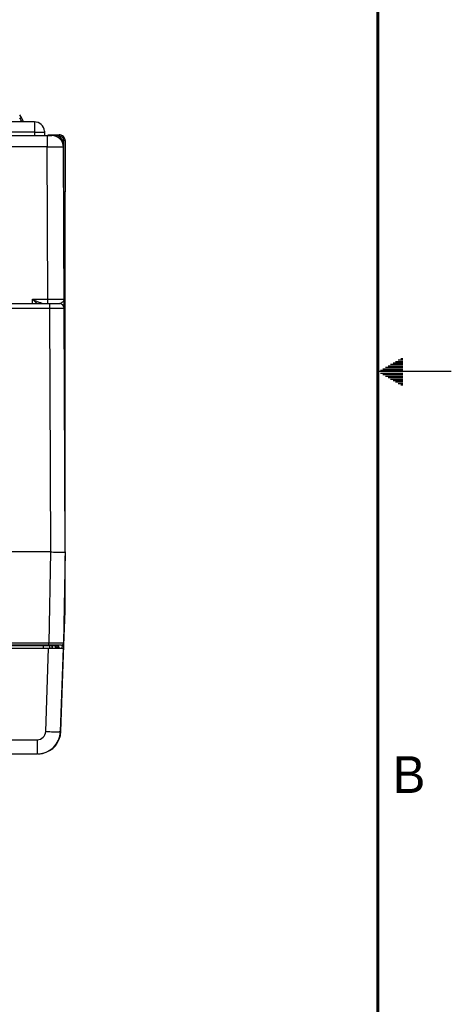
# Model space of a CAD drawing. Header units: inches. Extents: x 0 to 34, y 0 to 22.
# Tile 110 of 111: x 31.1 to 34, y 6.7 to 13.4. Entities that reach past the tile are written whole.
import ezdxf

# ---------------------------------------------------------------- set-up
doc = ezdxf.new("R2010")
doc.units = ezdxf.units.IN
doc.header["$LTSCALE"] = 1.87
doc.header["$MEASUREMENT"] = 0
doc.layers.get('0').update_dxf_attribs({"linetype": 'CONTINUOUS'})
doc.layers.add('02___PRT_ALL_AXES', color=7, linetype='CONTINUOUS')
doc.styles.add('TEXTSTYLE_2', font='txt')

msp = doc.modelspace()

# ---------------------------------------------------------------- linework, layer by layer
at = {"color": 3, "linetype": 'CONTINUOUS'}
for p, q in [((31.1634, 12.6989), (31.1634, 12.6061)), ((31.1634, 12.6289), (31.2331, 12.6289)), ((31.2331, 12.6358), (31.2331, 12.6289)), ((31.2334, 12.6289), (31.2334, 12.6061))]:
    msp.add_line(p, q, dxfattribs=at)
at = {"color": 7, "linetype": 'CONTINUOUS'}
for p, q in [((28.4371, 12.6061), (31.2821, 12.6061)), ((31.2506, 12.6061), (31.2506, 12.5287)), ((31.2567, 12.6061), (31.2567, 12.6105)), ((31.2567, 12.6105), (31.3332, 12.6105)), ((31.3277, 12.6007), (31.3332, 12.6007)), ((31.3332, 12.6105), (31.3332, 12.6007)), ((31.2506, 12.5287), (28.3227, 12.5287)), ((31.2552, 11.4919), (31.2506, 12.5287)), ((31.3565, 12.5529), (31.3579, 12.5529)), ((31.3579, 12.5484), (31.3579, 12.5529)), ((31.3729, 9.7734), (31.3609, 12.5277)), ((31.3627, 12.5711), (31.3627, 12.2231)), ((31.3725, 12.5711), (31.3627, 12.5711)), ((31.3725, 12.5711), (31.3725, 12.224)), ((31.3627, 12.2231), (31.3726, 12.224)), ((31.3629, 12.0716), (31.3629, 12.2231)), ((31.3724, 9.8763), (31.3724, 12.224)), ((27.9411, 11.4624), (31.3357, 11.4624)), ((31.1499, 11.4624), (31.1504, 11.4919)), ((31.1504, 11.4919), (31.2552, 11.4919)), ((31.2552, 11.4624), (31.2552, 11.4919)), ((31.2657, 11.4624), (31.2657, 11.4329)), ((28.0111, 11.4329), (31.2657, 11.4329)), ((31.2657, 11.4329), (31.2729, 9.7734)), ((31.2729, 9.7734), (28.0039, 9.7734)), ((31.2729, 9.7734), (31.2621, 9.154)), ((31.3729, 9.7734), (31.3621, 9.154)), ((31.3724, 9.3984), (31.3724, 9.7477)), ((31.3664, 9.3984), (31.3724, 9.3984)), ((31.3639, 9.1392), (31.372, 9.3709)), ((31.3659, 9.3712), (31.372, 9.3709)), ((27.9163, 9.1197), (31.3605, 9.1197)), ((31.3471, 9.1393), (27.9297, 9.1393)), ((31.2621, 9.154), (28.0147, 9.154)), ((31.2241, 9.1342), (28.0527, 9.1342)), ((31.224, 9.1393), (31.2241, 9.1342)), ((31.2241, 9.1342), (31.2241, 9.1197)), ((31.2407, 8.5524), (31.2606, 9.1197)), ((31.2621, 9.1393), (31.2621, 9.154)), ((31.2633, 9.1393), (31.2634, 9.1342)), ((31.283, 9.1393), (31.2831, 9.1342)), ((31.285, 9.1342), (31.2831, 9.1342)), ((31.2831, 9.1342), (31.2831, 9.1197)), ((31.2849, 9.1393), (31.285, 9.1342)), ((31.285, 9.1342), (31.285, 9.1197)), ((31.3046, 9.1393), (31.3047, 9.1342)), ((31.3086, 9.1245), (31.3181, 9.1245)), ((31.3183, 9.1249), (31.3181, 9.1245)), ((31.3181, 9.1245), (31.3181, 9.1197)), ((31.329, 9.1249), (31.3183, 9.1249)), ((31.3183, 9.1249), (31.3183, 9.1197)), ((31.3209, 9.1329), (31.3188, 9.1393)), ((31.3216, 9.1348), (31.3209, 9.1329)), ((31.329, 9.1249), (31.329, 9.1197)), ((31.3407, 8.5524), (31.3605, 9.1197)), ((31.3435, 8.5527), (31.364, 9.1392)), ((31.3522, 9.1402), (31.3641, 9.1392)), ((31.3534, 9.1197), (31.3542, 9.14)), ((31.3543, 9.14), (31.3544, 9.1412)), ((31.3407, 8.5528), (31.3435, 8.5527)), ((30.2922, 8.4969), (31.1833, 8.4969)), ((31.1833, 8.4969), (31.1833, 8.4004)), ((28.9872, 8.4004), (31.1833, 8.4004))]:
    msp.add_line(p, q, dxfattribs=at)
at = {"color": 2, "linetype": 'CONTINUOUS'}
for p, q in [((33.5866, 11.05), (33.6697, 11.05)), ((33.6039, 11.06), (33.6697, 11.06)), ((33.6213, 11.07), (33.6697, 11.07)), ((33.6386, 11.08), (33.6697, 11.08)), ((33.6559, 11.09), (33.6697, 11.09)), ((34, 11), (33.5, 11)), ((33.5173, 11.01), (33.6697, 11.01)), ((33.5173, 10.99), (33.6697, 10.99)), ((33.5347, 11.02), (33.6697, 11.02)), ((33.552, 11.03), (33.6697, 11.03)), ((33.5693, 11.04), (33.6697, 11.04)), ((33.5347, 10.98), (33.6697, 10.98)), ((33.552, 10.97), (33.6697, 10.97)), ((33.5693, 10.96), (33.6697, 10.96)), ((33.5866, 10.95), (33.6697, 10.95)), ((33.6039, 10.94), (33.6697, 10.94)), ((33.6213, 10.93), (33.6697, 10.93)), ((33.6386, 10.92), (33.6697, 10.92)), ((33.6559, 10.91), (33.6697, 10.91))]:
    msp.add_line(p, q, dxfattribs=at)
at = {"color": 7, "linetype": 'CONTINUOUS', "const_width": 0.02}
msp.add_lwpolyline([(33.5, 0.5), (33.5, 21.5)], dxfattribs=at)
at = {"color": 7, "linetype": 'CONTINUOUS'}
for centre, radius, start, end in [((30.8934, 12.6228), 0.21, 21.29681, 35.83918), ((30.8934, 12.6228), 0.2, 22.42755, 31.48354), ((31.2821, 12.5274), 0.0787, 0.25, 90), ((31.3039, 12.5529), 0.054, 0, 99.88038), ((31.3331, 12.5709), 0.0396, 72.05252, 89.9277), ((31.3332, 12.5711), 0.0295, 359.99822, 90.00178), ((31.3332, 12.5711), 0.0394, 18.0172, 71.98689), ((31.3329, 12.5711), 0.0396, 0.07464, 17.94924), ((31.3357, 11.4324), 0.03, 0.24981, 90), ((30.5847, 9.3984), 0.7877, 358.00189, 359.99991), ((31.2782, 9.1345), 0.0148, 180.99998, 240.33333), ((31.3195, 9.1345), 0.0148, 181.00006, 270.00357), ((31.2984, 9.1245), 0.0197, 41.61412, 48.87426), ((31.2983, 9.1251), 0.0199, 40.54229, 45.41006), ((31.2983, 9.1245), 0.0198, 28.38974, 41.58404), ((31.2982, 9.125), 0.0201, 34.63295, 40.53842), ((31.2981, 9.1249), 0.0202, 28.82468, 34.62988), ((31.2983, 9.1245), 0.0197, 14.40241, 28.34581), ((31.2979, 9.1249), 0.0203, 5.81387, 28.81597), ((31.2983, 9.1245), 0.0198, 0.0547, 14.3494), ((31.298, 9.1249), 0.0203, 359.99416, 5.81523), ((31.3097, 9.1235), 0.0196, 42.35268, 51.59818), ((31.3471, 9.1543), 0.015, 270.0001, 359), ((31.1833, 8.5544), 0.0575, 270.0005, 357.9995), ((31.1833, 8.5579), 0.1575, 270, 358), ((31.1862, 8.5581), 0.1574, 281.57555, 357.61725), ((31.187, 8.5581), 0.1566, 357.59885, 357.9909), ((31.1861, 8.5589), 0.1582, 270.02846, 281.55422)]:
    msp.add_arc(centre, radius, start, end, dxfattribs=at)
at = {"color": 3, "linetype": 'CONTINUOUS'}
msp.add_arc((31.1634, 12.6289), 0.07, 5.66895, 90, dxfattribs=at)
at = {"color": 7, "linetype": 'CONTINUOUS'}
for points, knots in [([(31.2506, 12.5287), (31.2578, 12.5288), (31.2719, 12.5288), (31.2923, 12.5288), (31.3084, 12.5287), (31.3204, 12.5287), (31.3283, 12.5286), (31.3356, 12.5285), (31.342, 12.5284), (31.3476, 12.5283), (31.3516, 12.5282), (31.3544, 12.5282), (31.356, 12.5281), (31.3575, 12.528), (31.3587, 12.528), (31.3596, 12.5279), (31.3603, 12.5279), (31.3607, 12.5278), (31.3608, 12.5278), (31.3609, 12.5277), (31.3609, 12.5277)], [0, 0, 0, 0, 0.19502, 0.382542, 0.555366, 0.634162, 0.706851, 0.772735, 0.831179, 0.881622, 0.923577, 0.941244, 0.956645, 0.969744, 0.980511, 0.98892, 0.994957, 0.998617, 0.999571, 1, 1, 1, 1]), ([(31.1504, 11.4919), (31.1577, 11.4887), (31.1721, 11.4823), (31.1901, 11.4748), (31.2043, 11.4694), (31.2144, 11.466), (31.2241, 11.4634), (31.2304, 11.4624), (31.2334, 11.4624)], [0, 0, 0, 0, 0.269665, 0.533897, 0.661596, 0.784136, 0.898541, 1, 1, 1, 1]), ([(31.1504, 11.4919), (31.1561, 11.4868), (31.1674, 11.4768), (31.1788, 11.467), (31.1846, 11.4623)], [0, 0, 0, 0, 0.508924, 1, 1, 1, 1]), ([(31.2552, 11.4919), (31.2623, 11.4919), (31.2764, 11.4919), (31.2968, 11.4919), (31.313, 11.4919), (31.3249, 11.4919), (31.3329, 11.4919), (31.3401, 11.492), (31.3465, 11.492), (31.3521, 11.492), (31.3561, 11.4921), (31.3589, 11.4921), (31.3606, 11.4921), (31.362, 11.4921), (31.3632, 11.4922), (31.364, 11.4922), (31.3645, 11.4922), (31.3648, 11.4922), (31.3651, 11.4922), (31.3653, 11.4922), (31.3653, 11.4923), (31.3654, 11.4923), (31.3654, 11.4923)], [0, 0, 0, 0, 0.195103, 0.382703, 0.555589, 0.634409, 0.707116, 0.773013, 0.831464, 0.881907, 0.923857, 0.941518, 0.956911, 0.969999, 0.980751, 0.989142, 0.992445, 0.995152, 0.997259, 0.998767, 0.999678, 1, 1, 1, 1]), ([(31.3591, 11.4773), (31.3576, 11.4755), (31.3542, 11.472), (31.3484, 11.4675), (31.3424, 11.4638), (31.3378, 11.4624), (31.3357, 11.4624)], [0, 0, 0, 0, 0.251356, 0.514849, 0.771604, 1, 1, 1, 1]), ([(31.3654, 11.4923), (31.3654, 11.491), (31.3651, 11.4884), (31.3634, 11.4832), (31.361, 11.4796), (31.3591, 11.4773)], [0, 0, 0, 0, 0.229972, 0.469459, 1, 1, 1, 1]), ([(31.2657, 11.4329), (31.2722, 11.4329), (31.2849, 11.4329), (31.3034, 11.4329), (31.3181, 11.4329), (31.3289, 11.4329), (31.3361, 11.4329), (31.3427, 11.4328), (31.3485, 11.4328), (31.3536, 11.4328), (31.3572, 11.4327), (31.3597, 11.4327), (31.3613, 11.4327), (31.3626, 11.4327), (31.3637, 11.4326), (31.3645, 11.4326), (31.3651, 11.4326), (31.3654, 11.4326), (31.3655, 11.4326), (31.3656, 11.4325), (31.3657, 11.4325), (31.3657, 11.4325)], [0, 0, 0, 0, 0.195085, 0.382668, 0.555546, 0.634364, 0.707072, 0.77297, 0.831424, 0.881872, 0.923827, 0.941491, 0.956887, 0.969978, 0.980734, 0.989128, 0.99514, 0.997249, 0.998759, 0.999672, 1, 1, 1, 1]), ([(31.2729, 9.7734), (31.2794, 9.7734), (31.2922, 9.7733), (31.3107, 9.7733), (31.3278, 9.7732), (31.3427, 9.7732), (31.3536, 9.7732), (31.3608, 9.7732), (31.365, 9.7732), (31.3683, 9.7732), (31.3705, 9.7732), (31.3717, 9.7733), (31.3724, 9.7733), (31.3727, 9.7734), (31.3729, 9.7734)], [0, 0, 0, 0, 0.195091, 0.382685, 0.555569, 0.707095, 0.83144, 0.88188, 0.923826, 0.956875, 0.980712, 0.989101, 0.995116, 1, 1, 1, 1]), ([(31.2634, 9.1342), (31.2634, 9.1341), (31.263, 9.1342), (31.2626, 9.1341), (31.2616, 9.1342), (31.2597, 9.1341), (31.2564, 9.1341), (31.2516, 9.1341), (31.2457, 9.1341), (31.2364, 9.1341), (31.2291, 9.1342), (31.2241, 9.1342)], [0, 0, 0, 0, 0.00486, 0.019259, 0.043071, 0.076128, 0.168509, 0.292894, 0.444387, 0.617249, 1, 1, 1, 1]), ([(31.3621, 9.154), (31.3621, 9.154), (31.362, 9.154), (31.362, 9.154), (31.3618, 9.154), (31.3616, 9.154), (31.3613, 9.154), (31.3608, 9.154), (31.3601, 9.154), (31.359, 9.1539), (31.3577, 9.1539), (31.3562, 9.1539), (31.3537, 9.1539), (31.35, 9.1539), (31.345, 9.1539), (31.3391, 9.1539), (31.3326, 9.1539), (31.3253, 9.1539), (31.3145, 9.1539), (31.2999, 9.1539), (31.2814, 9.154), (31.2686, 9.154), (31.2621, 9.154)], [0, 0, 0, 0, 0.000309, 0.001215, 0.002722, 0.004828, 0.007534, 0.010838, 0.01923, 0.029984, 0.043074, 0.058469, 0.076133, 0.11809, 0.168539, 0.226997, 0.292899, 0.365612, 0.444434, 0.61732, 0.80491, 1, 1, 1, 1]), ([(31.2831, 9.1342), (31.2806, 9.1342), (31.277, 9.1341), (31.2723, 9.1341), (31.2694, 9.1341), (31.267, 9.1341), (31.2651, 9.134), (31.2642, 9.1343), (31.2634, 9.1341), (31.2634, 9.1342)], [0, 0, 0, 0, 0.382182, 0.554959, 0.706486, 0.83093, 0.923474, 0.980539, 1, 1, 1, 1]), ([(31.3047, 9.1342), (31.3047, 9.1341), (31.3039, 9.1343), (31.3031, 9.134), (31.3011, 9.1341), (31.2988, 9.1341), (31.2958, 9.1341), (31.2912, 9.1341), (31.2875, 9.1342), (31.285, 9.1342)], [0, 0, 0, 0, 0.019361, 0.07619, 0.168652, 0.292912, 0.444372, 0.61733, 1, 1, 1, 1]), ([(31.2407, 8.5524), (31.2472, 8.5522), (31.26, 8.5518), (31.2785, 8.5513), (31.2955, 8.551), (31.3105, 8.5509), (31.3213, 8.551), (31.3286, 8.5511), (31.3328, 8.5513), (31.336, 8.5515), (31.3385, 8.5517), (31.3398, 8.552), (31.3407, 8.5522), (31.3407, 8.5524)], [0, 0, 0, 0, 0.194548, 0.38196, 0.554451, 0.705642, 0.829839, 0.880232, 0.922205, 0.955346, 0.979338, 0.994097, 1, 1, 1, 1])]:
    msp.add_open_spline(points, degree=3, knots=knots, dxfattribs=at)
for points in [[(31.3209, 9.1329), (31.3193, 9.1355), (31.3169, 9.1377), (31.3143, 9.1393)], [(31.3219, 9.1389), (31.3221, 9.1376), (31.3219, 9.1361), (31.3216, 9.1348)], [(31.3242, 9.1368), (31.3271, 9.1336), (31.329, 9.1291), (31.329, 9.1249)]]:
    msp.add_open_spline(points, degree=3, dxfattribs=at)
at = {"layer": '02___PRT_ALL_AXES', "color": 3, "linetype": 'CONTINUOUS'}
for p, q in [((31.1634, 12.6989), (28.4167, 12.6989)), ((31.1634, 12.6289), (28.4383, 12.6289))]:
    msp.add_line(p, q, dxfattribs=at)

# ---------------------------------------------------------------- texts
at = {"color": 2, "linetype": 'CONTINUOUS', "insert": (33.6006, 8.3845), "char_height": 0.25, "width": 0.25, "attachment_point": 1, "line_spacing_factor": 0.9, "style": 'TEXTSTYLE_2'}
msp.add_mtext('B', dxfattribs=at)

doc.saveas('drawing.dxf')
